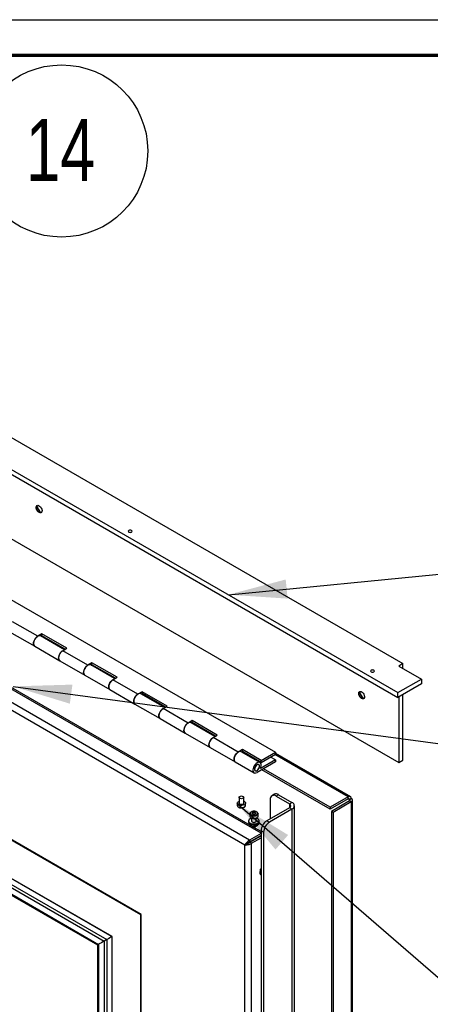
# Paper-space layout 'Sheet2' of a CAD drawing. Header units: millimetres. Extents: x 7 to 291, y 7 to 204.
# Tile 5 of 7: x 112 to 135, y 148 to 204. Entities that reach past the tile are written whole.
import ezdxf

# ---------------------------------------------------------------- set-up
doc = ezdxf.new("R2010")
doc.units = ezdxf.units.MM
for name, color, linetype in [('BORDERS', 7, 'Continuous'), ('DRAWING', 7, 'Continuous'), ('TEXT_SHEET_FORMAT', 7, 'Continuous')]:
    doc.layers.add(name, color=color, linetype=linetype)
doc.styles.add('SLDTEXTSTYLE1', font='TXT', dxfattribs={"width": 0.75})
doc.dimstyles.new('SLDDIMSTYLE0', dxfattribs={"dimtxt": 0.18, "dimasz": 3.302, "dimexe": 0, "dimexo": 0.0625, "dimgap": 0, "dimtad": 0, "dimtih": 1, "dimtoh": 1, "dimdec": 0, "dimrnd": 1e-09, "dimzin": 0, "dimdsep": 46, "dimtxsty": 'Standard', "dimsah": 1, "dimcen": 0.09, "dimadec": 0, "dimazin": 0, "dimtfac": 3.302, "dimtdec": 0, "dimtofl": 0, "dimtmove": 0, "dimatfit": 3, "dimfxl": 1, "dimfrac": 2, "dimtolj": 1, "dimtzin": 0, "dimarcsym": 0})

# ---------------------------------------------------------------- blocks, each defined once
blk = doc.blocks.new('SW_NOTE_0_10')
at = {"layer": 'DRAWING', "color": 0}
blk.add_circle((2.895, 3.902), 4.859, dxfattribs=at)
at = {"layer": 'DRAWING', "color": 0, "insert": (2.825, 5.713), "char_height": 3.5, "attachment_point": 2, "style": 'SLDTEXTSTYLE1'}
blk.add_mtext('14', dxfattribs=at)

psp = doc.layouts.new('Sheet2')

# ---------------------------------------------------------------- linework, layer by layer
at = {"color": 7, "linetype": 'Continuous', "lineweight": 25}
for p, q in [((89.887, 190.71), (133.02, 165.81)), ((92.715, 190.873), (133.303, 167.442)), ((89.887, 190.438), (133.02, 165.537)), ((83.679, 186.934), (126.106, 162.442)), ((92.479, 185.294), (133.067, 161.863)), ((124.651, 157.48), (84.221, 180.82)), ((124.377, 157.203), (84.119, 180.444)), ((73.706, 176.446), (116.438, 151.777)), ((73.859, 176.535), (116.592, 151.866)), ((74.302, 176.618), (116.885, 152.035)), ((116.887, 152.036), (74.31, 176.615)), ((118.505, 153.27), (78.2, 176.537)), ((118.529, 153.283), (78.224, 176.551)), ((73.706, 176.092), (116.132, 151.6)), ((73.859, 175.931), (116.069, 151.564)), ((112.694, 168.986), (111.28, 169.803)), ((111.113, 169.242), (112.527, 168.426)), ((112.93, 169.122), (112.694, 168.986)), ((114.206, 168.226), (112.861, 169.003)), ((112.886, 168.988), (112.93, 169.014)), ((114.344, 168.306), (112.93, 169.122)), ((112.93, 169.014), (112.93, 169.122)), ((114.25, 168.252), (112.93, 169.014)), ((112.527, 168.426), (113.942, 167.609)), ((114.108, 168.17), (114.344, 168.306)), ((115.522, 167.354), (114.108, 168.17)), ((113.942, 167.609), (115.356, 166.793)), ((115.758, 167.49), (115.522, 167.354)), ((117.034, 166.594), (115.689, 167.37)), ((115.714, 167.355), (115.758, 167.381)), ((117.172, 166.673), (115.758, 167.49)), ((115.758, 167.381), (115.758, 167.49)), ((117.078, 166.619), (115.758, 167.381)), ((133.303, 167.442), (133.067, 167.306)), ((133.067, 167.306), (134.34, 166.572)), ((133.303, 167.17), (133.303, 167.442)), ((115.356, 166.793), (116.77, 165.976)), ((116.937, 166.537), (117.172, 166.673)), ((118.351, 165.721), (116.937, 166.537)), ((133.02, 165.81), (134.34, 166.572)), ((134.34, 166.299), (133.02, 165.537)), ((134.34, 166.572), (134.34, 166.299)), ((124.696, 158.307), (111.173, 166.113)), ((116.77, 165.976), (118.184, 165.16)), ((118.587, 165.857), (118.351, 165.721)), ((119.863, 164.961), (118.518, 165.737)), ((118.543, 165.723), (118.587, 165.748)), ((120.001, 165.04), (118.587, 165.857)), ((118.587, 165.748), (118.587, 165.857)), ((119.907, 164.986), (118.587, 165.748)), ((133.02, 165.537), (133.02, 165.81)), ((133.303, 161.999), (133.303, 165.701)), ((118.184, 165.16), (119.598, 164.343)), ((119.765, 164.904), (120.001, 165.04)), ((133.067, 165.565), (133.067, 161.863)), ((121.179, 164.088), (119.765, 164.904)), ((119.598, 164.343), (121.013, 163.527)), ((121.415, 164.224), (121.179, 164.088)), ((122.691, 163.328), (121.346, 164.104)), ((121.371, 164.09), (121.415, 164.115)), ((122.829, 163.408), (121.415, 164.224)), ((121.415, 164.115), (121.415, 164.224)), ((122.735, 163.353), (121.415, 164.115)), ((121.013, 163.527), (122.427, 162.711)), ((122.594, 163.272), (122.829, 163.408)), ((124.008, 162.455), (122.594, 163.272)), ((122.427, 162.711), (123.841, 161.894)), ((124.243, 162.591), (124.008, 162.455)), ((125.235, 161.859), (124.174, 162.472)), ((124.2, 162.457), (124.243, 162.482)), ((125.304, 161.979), (124.243, 162.591)), ((124.243, 162.482), (124.243, 162.591)), ((125.304, 161.87), (124.243, 162.482)), ((125.304, 161.979), (126.106, 162.442)), ((125.304, 161.87), (126.106, 162.333)), ((126.106, 162.442), (126.106, 162.333)), ((130.333, 159.933), (126.106, 162.373)), ((123.841, 161.894), (124.902, 161.282)), ((126.106, 161.897), (125.068, 161.298)), ((126.106, 162.006), (125.257, 161.516)), ((125.304, 161.87), (125.304, 161.979)), ((126.106, 162.006), (125.823, 162.169)), ((126.106, 162.006), (126.106, 161.897)), ((133.067, 161.863), (133.303, 161.999)), ((129.203, 159.227), (125.342, 161.456)), ((129.203, 159.336), (125.436, 161.511)), ((126.052, 160.071), (125.911, 159.989)), ((126.286, 160.047), (126.144, 159.966)), ((126.286, 160.047), (127.04, 159.612)), ((123.955, 159.571), (123.955, 159.446)), ((124.055, 159.898), (124.055, 159.571)), ((124.321, 159.571), (124.321, 159.898)), ((124.421, 159.446), (124.421, 159.571)), ((125.814, 159.775), (125.814, 158.687)), ((126.144, 159.966), (126.899, 159.53)), ((126.899, 159.53), (127.04, 159.612)), ((130.216, 159.921), (129.203, 159.336)), ((130.216, 159.812), (129.203, 159.227)), ((130.287, 159.69), (129.273, 159.105)), ((130.381, 159.635), (129.368, 159.05)), ((130.216, 159.812), (130.216, 159.921)), ((130.287, 159.772), (130.381, 159.826)), ((130.381, 159.635), (130.287, 159.69)), ((130.381, 159.635), (130.381, 66.604)), ((130.449, 66.7), (130.449, 159.731)), ((124.662, 158.962), (124.662, 158.836)), ((124.662, 158.959), (124.662, 158.962)), ((124.88, 159.055), (124.788, 159.014)), ((124.788, 159.014), (124.804, 158.948)), ((124.88, 159.001), (124.8, 158.965)), ((124.804, 158.948), (124.911, 158.923)), ((124.987, 159.03), (124.88, 159.055)), ((124.88, 159.001), (124.88, 159.055)), ((124.987, 158.975), (124.88, 159.001)), ((124.911, 158.923), (125.002, 158.964)), ((125.002, 158.964), (124.987, 159.03)), ((124.987, 158.975), (124.987, 159.03)), ((124.991, 158.958), (124.987, 158.975)), ((125.129, 158.836), (125.129, 158.962)), ((125.129, 158.962), (125.129, 158.958)), ((126.899, 159.313), (125.626, 158.578)), ((127.04, 159.231), (125.767, 158.496)), ((127.04, 159.231), (126.899, 159.313)), ((127.04, 159.231), (127.04, 62.063)), ((127.177, 62.253), (127.177, 159.422)), ((129.203, 159.336), (129.203, 159.227)), ((129.273, 159.105), (129.273, 66.074)), ((129.368, 159.05), (129.273, 159.105)), ((129.368, 159.05), (129.368, 66.019)), ((124.595, 158.564), (124.595, 158.521)), ((124.661, 158.386), (124.679, 158.346)), ((124.705, 158.384), (124.705, 158.318)), ((124.762, 158.551), (124.757, 158.543)), ((124.762, 158.726), (124.762, 158.534)), ((125.029, 158.534), (125.029, 158.726)), ((125.034, 158.543), (125.029, 158.551)), ((125.156, 158.435), (125.156, 158.388)), ((125.195, 158.521), (125.195, 158.564)), ((125.626, 158.578), (125.767, 158.496)), ((125.296, 157.852), (124.651, 157.48)), ((124.772, 158.262), (124.727, 158.289)), ((124.8, 158.276), (124.87, 158.265)), ((125.296, 157.96), (124.844, 158.221)), ((124.965, 158.343), (124.965, 158.278)), ((125.035, 158.291), (125.086, 158.32)), ((125.437, 157.925), (125.296, 158.006)), ((125.296, 158.006), (125.296, 61.6)), ((125.437, 157.925), (125.437, 61.518)), ((125.296, 157.744), (124.651, 157.371)), ((125.296, 157.744), (124.651, 157.371)), ((124.651, 157.48), (124.651, 157.371)), ((124.745, 157.426), (124.651, 157.371)), ((124.651, 157.371), (124.651, 157.371)), ((124.659, 157.357), (125.296, 157.724)), ((124.754, 157.302), (124.659, 157.357)), ((125.296, 157.744), (124.745, 157.426)), ((124.754, 157.302), (125.296, 157.615)), ((124.754, 64.617), (124.754, 157.302)), ((124.377, 157.203), (124.471, 157.258)), ((124.377, 64.716), (124.377, 157.203)), ((125.242, 155.743), (125.242, 155.661)), ((118.505, 153.27), (118.529, 153.283)), ((118.505, 60.728), (118.505, 153.27)), ((118.529, 60.742), (118.529, 153.283)), ((116.592, 151.866), (116.438, 151.777)), ((116.438, 151.777), (116.438, 58.12)), ((116.592, 151.866), (116.592, 58.208)), ((116.885, 152.035), (116.885, 58.551)), ((116.887, 58.559), (116.887, 152.036)), ((116.069, 151.564), (116.069, 58.51)), ((116.132, 151.6), (116.132, 58.297))]:
    psp.add_line(p, q, dxfattribs=at)
at = {"color": 8, "linetype": 'Continuous', "lineweight": 25}
for p, q in [((125.296, 157.87), (84.881, 181.201)), ((130.216, 159.921), (126.072, 162.313)), ((126.899, 159.53), (126.899, 159.313)), ((130.216, 159.812), (130.287, 159.772)), ((130.287, 159.772), (130.287, 159.69))]:
    psp.add_line(p, q, dxfattribs=at)
at = {"color": 7, "linetype": 'Continuous', "lineweight": 25, "flags": 128}
for points in [[(112.773, 175.973), (112.72, 176.015), (112.672, 176.072), (112.635, 176.139), (112.613, 176.209), (112.609, 176.275), (112.622, 176.328), (112.652, 176.363), (112.695, 176.377), (112.746, 176.368), (112.801, 176.336), (112.852, 176.286), (112.895, 176.223), (112.924, 176.153), (112.938, 176.085), (112.933, 176.025), (112.911, 175.98), (112.875, 175.955), (112.827, 175.953), (112.773, 175.973)], [(112.901, 175.97), (112.863, 175.965), (112.811, 175.98), (112.756, 176.016), (112.707, 176.07), (112.667, 176.136), (112.641, 176.206), (112.632, 176.273)], [(117.989, 174.957), (117.954, 174.971), (117.912, 174.976), (117.87, 174.971), (117.834, 174.957), (117.81, 174.937), (117.802, 174.913), (117.81, 174.888), (117.834, 174.868), (117.87, 174.854), (117.912, 174.849), (117.954, 174.854), (117.989, 174.868), (118.013, 174.888), (118.022, 174.913), (118.013, 174.937), (117.989, 174.957)], [(112.861, 169.003), (112.829, 169.015), (112.773, 169.016), (112.711, 168.995), (112.648, 168.955), (112.589, 168.897), (112.537, 168.826), (112.496, 168.747), (112.469, 168.666), (112.458, 168.588), (112.465, 168.519), (112.487, 168.464), (112.524, 168.427), (112.527, 168.426)], [(112.527, 168.426), (112.496, 168.453), (112.469, 168.503), (112.458, 168.568), (112.465, 168.644), (112.487, 168.725), (112.524, 168.805), (112.574, 168.879), (112.632, 168.941), (112.694, 168.986)], [(113.942, 167.609), (113.91, 167.636), (113.883, 167.687), (113.873, 167.752), (113.879, 167.828), (113.901, 167.909), (113.939, 167.989), (113.988, 168.062), (114.046, 168.124), (114.108, 168.17)], [(114.108, 168.17), (114.062, 168.138), (114.003, 168.08), (113.951, 168.009), (113.91, 167.931), (113.883, 167.849), (113.873, 167.772), (113.879, 167.703), (113.901, 167.648), (113.939, 167.611), (113.942, 167.609)], [(115.689, 167.37), (115.657, 167.383), (115.601, 167.383), (115.539, 167.363), (115.477, 167.322), (115.417, 167.264), (115.365, 167.193), (115.324, 167.114), (115.298, 167.033), (115.287, 166.955), (115.293, 166.886), (115.316, 166.832), (115.353, 166.794), (115.356, 166.793)], [(115.356, 166.793), (115.324, 166.82), (115.298, 166.87), (115.287, 166.936), (115.293, 167.011), (115.316, 167.092), (115.353, 167.172), (115.402, 167.246), (115.46, 167.308), (115.522, 167.354)], [(131.66, 167.066), (131.624, 167.079), (131.582, 167.084), (131.54, 167.079), (131.505, 167.066), (131.481, 167.045), (131.472, 167.021), (131.481, 166.996), (131.505, 166.976), (131.54, 166.962), (131.582, 166.957), (131.624, 166.962), (131.66, 166.976), (131.684, 166.996), (131.692, 167.021), (131.684, 167.045), (131.66, 167.066)], [(116.77, 165.976), (116.738, 166.003), (116.712, 166.054), (116.701, 166.119), (116.707, 166.195), (116.73, 166.276), (116.767, 166.356), (116.816, 166.43), (116.874, 166.491), (116.937, 166.537)], [(116.937, 166.537), (116.891, 166.505), (116.831, 166.448), (116.779, 166.377), (116.738, 166.298), (116.712, 166.217), (116.701, 166.139), (116.707, 166.07), (116.73, 166.015), (116.767, 165.978), (116.77, 165.976)], [(118.518, 165.737), (118.485, 165.75), (118.429, 165.751), (118.368, 165.73), (118.305, 165.689), (118.245, 165.631), (118.193, 165.56), (118.153, 165.481), (118.126, 165.4), (118.115, 165.322), (118.122, 165.254), (118.144, 165.199), (118.181, 165.162), (118.184, 165.16)], [(118.184, 165.16), (118.153, 165.187), (118.126, 165.237), (118.115, 165.303), (118.122, 165.379), (118.144, 165.46), (118.181, 165.54), (118.231, 165.613), (118.289, 165.675), (118.351, 165.721)], [(130.97, 165.469), (130.916, 165.51), (130.868, 165.568), (130.831, 165.635), (130.81, 165.705), (130.805, 165.77), (130.818, 165.823), (130.848, 165.859), (130.891, 165.872), (130.942, 165.863), (130.997, 165.832), (131.048, 165.782), (131.091, 165.718), (131.121, 165.649), (131.134, 165.58), (131.13, 165.52), (131.108, 165.476), (131.071, 165.451), (131.023, 165.448), (130.97, 165.469)], [(131.097, 165.465), (131.059, 165.46), (131.007, 165.475), (130.953, 165.512), (130.903, 165.566), (130.863, 165.631), (130.837, 165.701), (130.828, 165.768)], [(119.598, 164.343), (119.567, 164.37), (119.54, 164.421), (119.53, 164.486), (119.536, 164.562), (119.558, 164.643), (119.595, 164.723), (119.645, 164.797), (119.703, 164.859), (119.765, 164.904)], [(119.765, 164.904), (119.719, 164.873), (119.66, 164.815), (119.608, 164.744), (119.567, 164.665), (119.54, 164.584), (119.53, 164.506), (119.536, 164.437), (119.558, 164.382), (119.595, 164.345), (119.598, 164.343)], [(121.346, 164.104), (121.314, 164.117), (121.258, 164.118), (121.196, 164.097), (121.133, 164.056), (121.074, 163.998), (121.022, 163.927), (120.981, 163.849), (120.954, 163.767), (120.944, 163.69), (120.95, 163.621), (120.972, 163.566), (121.01, 163.529), (121.013, 163.527)], [(121.013, 163.527), (120.981, 163.554), (120.954, 163.605), (120.944, 163.67), (120.95, 163.746), (120.972, 163.827), (121.01, 163.907), (121.059, 163.98), (121.117, 164.042), (121.179, 164.088)], [(122.427, 162.711), (122.395, 162.738), (122.369, 162.788), (122.358, 162.854), (122.364, 162.929), (122.387, 163.01), (122.424, 163.09), (122.473, 163.164), (122.531, 163.226), (122.594, 163.272)], [(122.594, 163.272), (122.548, 163.24), (122.488, 163.182), (122.436, 163.111), (122.395, 163.032), (122.369, 162.951), (122.358, 162.873), (122.364, 162.804), (122.387, 162.75), (122.424, 162.712), (122.427, 162.711)], [(124.174, 162.472), (124.142, 162.484), (124.086, 162.485), (124.025, 162.464), (123.962, 162.423), (123.902, 162.366), (123.85, 162.295), (123.81, 162.216), (123.783, 162.135), (123.772, 162.057), (123.778, 161.988), (123.801, 161.933), (123.838, 161.896), (123.841, 161.894)], [(123.841, 161.894), (123.81, 161.921), (123.783, 161.972), (123.772, 162.037), (123.778, 162.113), (123.801, 162.194), (123.838, 162.274), (123.887, 162.348), (123.945, 162.409), (124.008, 162.455)], [(125.257, 161.516), (125.288, 161.597), (125.303, 161.677), (125.301, 161.748), (125.283, 161.807), (125.249, 161.85), (125.203, 161.872), (125.147, 161.873), (125.085, 161.852), (125.023, 161.811), (124.963, 161.753), (124.911, 161.682), (124.87, 161.603), (124.844, 161.522), (124.833, 161.444), (124.839, 161.376), (124.862, 161.321), (124.899, 161.284), (124.948, 161.267), (125.006, 161.272), (125.068, 161.298)], [(124.927, 161.489), (124.936, 161.438), (124.96, 161.403), (124.998, 161.388), (125.044, 161.396), (125.093, 161.424), (125.139, 161.47), (125.177, 161.528), (125.201, 161.592), (125.21, 161.652), (125.201, 161.703), (125.177, 161.738), (125.139, 161.753), (125.093, 161.746), (125.044, 161.717), (124.998, 161.671), (124.96, 161.613), (124.936, 161.55), (124.927, 161.489)], [(125.068, 161.407), (125.117, 161.445), (125.159, 161.498), (125.191, 161.56), (125.208, 161.623), (125.208, 161.679), (125.191, 161.723), (125.159, 161.748), (125.117, 161.752), (125.068, 161.734), (125.02, 161.696), (124.978, 161.643), (124.946, 161.582), (124.929, 161.519), (124.929, 161.462), (124.946, 161.418), (124.978, 161.393), (125.02, 161.389), (125.068, 161.407)], [(124.353, 159.476), (124.29, 159.45), (124.217, 159.438), (124.14, 159.439), (124.069, 159.455), (124.01, 159.484), (123.971, 159.522), (123.955, 159.566), (123.964, 159.61), (123.998, 159.649), (124.052, 159.681), (124.055, 159.682)], [(124.282, 159.843), (124.239, 159.827), (124.188, 159.821), (124.137, 159.827), (124.094, 159.843), (124.065, 159.868), (124.055, 159.898), (124.065, 159.927), (124.094, 159.952), (124.137, 159.969), (124.188, 159.975), (124.239, 159.969), (124.282, 159.952), (124.311, 159.927), (124.321, 159.898), (124.311, 159.868), (124.282, 159.843)], [(124.282, 159.517), (124.239, 159.5), (124.188, 159.494), (124.137, 159.5), (124.094, 159.517), (124.065, 159.542), (124.055, 159.571)], [(124.321, 159.571), (124.311, 159.542), (124.282, 159.517)], [(124.321, 159.682), (124.339, 159.674), (124.388, 159.64), (124.416, 159.599), (124.42, 159.555), (124.398, 159.512), (124.353, 159.476)], [(124.82, 158.882), (124.887, 158.874), (124.956, 158.879), (125.018, 158.898), (125.064, 158.927), (125.091, 158.964), (125.093, 159.004), (125.072, 159.043), (125.03, 159.074), (124.971, 159.096), (124.903, 159.104), (124.834, 159.099), (124.773, 159.08), (124.726, 159.051), (124.7, 159.013), (124.697, 158.973), (124.718, 158.935), (124.761, 158.903), (124.82, 158.882)], [(124.595, 158.521), (124.596, 158.508), (124.614, 158.46), (124.655, 158.417), (124.716, 158.382), (124.79, 158.358), (124.874, 158.348), (124.959, 158.352), (125.039, 158.369), (125.107, 158.398), (125.159, 158.438), (125.188, 158.484), (125.195, 158.521)], [(124.683, 158.687), (124.632, 158.647), (124.602, 158.601), (124.596, 158.552), (124.614, 158.504), (124.655, 158.461), (124.716, 158.426), (124.79, 158.402), (124.874, 158.392), (124.959, 158.395), (125.039, 158.412), (125.107, 158.442), (125.159, 158.481), (125.188, 158.527), (125.195, 158.577), (125.176, 158.625), (125.135, 158.668), (125.075, 158.703), (125.029, 158.719)], [(124.662, 158.836), (124.662, 158.833), (124.677, 158.79), (124.715, 158.751), (124.773, 158.722), (124.844, 158.705), (124.92, 158.703), (124.994, 158.714), (125.058, 158.74), (125.103, 158.775), (125.126, 158.818), (125.129, 158.836)], [(124.762, 158.719), (124.752, 158.716), (124.683, 158.687)], [(124.762, 158.595), (124.752, 158.564), (124.763, 158.533), (124.794, 158.506), (124.84, 158.488), (124.895, 158.482), (124.95, 158.488), (124.997, 158.506), (125.028, 158.533), (125.039, 158.564), (125.029, 158.595)], [(124.762, 158.292), (124.762, 158.292), (124.772, 158.262), (124.801, 158.237), (124.845, 158.221), (124.896, 158.215), (124.947, 158.221), (124.99, 158.238), (125.019, 158.263), (125.029, 158.292)], [(125.296, 155.502), (125.275, 155.537), (125.25, 155.601), (125.242, 155.661), (125.25, 155.712), (125.275, 155.747), (125.296, 155.759)], [(116.887, 152.036), (116.886, 152.036), (116.885, 152.035)]]:
    psp.add_lwpolyline(points, dxfattribs=at)
at = {"color": 8, "linetype": 'Continuous', "lineweight": 25, "flags": 128}
for points in [[(123.955, 159.446), (123.96, 159.418), (123.988, 159.377), (124.037, 159.343), (124.103, 159.32), (124.178, 159.311), (124.255, 159.317), (124.324, 159.336), (124.378, 159.368), (124.412, 159.408), (124.421, 159.446)], [(125.129, 158.958), (125.118, 158.921), (125.083, 158.882), (125.028, 158.851), (124.958, 158.832), (124.882, 158.827), (124.807, 158.837)]]:
    psp.add_lwpolyline(points, dxfattribs=at)
at = {"color": 7, "linetype": 'Continuous', "lineweight": 25}
for centre, radius, start, end in [((112.749, 176.285), 0.117, 132.6413, 186.2226), ((113.507, 176.588), 0.884, 195.1961, 224.7985), ((130.945, 165.781), 0.117, 132.6461, 186.222), ((131.704, 166.083), 0.884, 195.1961, 224.7985), ((126.149, 159.857), 0.235, 54.3824, 114.3071), ((126.016, 159.808), 0.204, 50.7967, 189.214), ((126.857, 159.422), 0.116, 290.7834, 69.2166), ((126.968, 159.422), 0.204, 290.7834, 69.2166), ((130.28, 159.842), 0.102, 350.786, 129.2033), ((130.244, 159.779), 0.0437, 350.786, 129.2033), ((130.271, 159.731), 0.0437, 290.7834, 69.2166), ((130.345, 159.731), 0.102, 290.7834, 69.2166), ((126.012, 157.974), 0.717, 122.6055, 177.3945), ((126.154, 157.892), 0.717, 122.6055, 177.3945), ((125.393, 155.758), 0.152, 129.6652, 185.7593)]:
    psp.add_arc(centre, radius, start, end, dxfattribs=at)
at = {"color": 8, "linetype": 'Continuous', "lineweight": 25}
psp.add_arc((124.815, 158.994), 0.157, 192.8393, 267.0702, dxfattribs=at)
at = {"color": 7, "linetype": 'Continuous', "lineweight": 25}
for centre, major_axis, ratio, start_param, end_param in [((124.565, 157.312), (0.2, 0.192), 0.291984, 0.869722, 2.440518), ((124.565, 157.312), (0.266, 0.077), 0.291859, 3.842629, 5.413426), ((124.565, 157.312), (0.128, 0.08), 0.040012, 0.806417, 2.377213), ((124.565, 157.312), (0.133, 0.07), 0.039871, 3.905965, 5.476761), ((116.285, 151.689), (0.217, 0.125), 0.00007, 0.785358, 2.356154), ((115.649, 151.321), (1.333, 0.77), 0.00007, 0.383789, 0.785358), ((116.285, 151.689), (0.217, 0.125), 0.00007, 2.356154, 3.141633)]:
    psp.add_ellipse(centre, major_axis=major_axis, ratio=ratio, start_param=start_param, end_param=end_param, dxfattribs=at)
for points, knots in [([(123.957, 159.449), (123.957, 159.436), (123.957, 159.409), (123.982, 159.371), (124.023, 159.337), (124.079, 159.311), (124.146, 159.297), (124.217, 159.296), (124.285, 159.308), (124.346, 159.332), (124.391, 159.367), (124.417, 159.406), (124.419, 159.434), (124.42, 159.446)], [0, 0, 0, 0, 0.070325, 0.15773, 0.248404, 0.34506, 0.443549, 0.541859, 0.640484, 0.740083, 0.841552, 0.929306, 1, 1, 1, 1]), ([(125.127, 158.957), (125.128, 158.959), (125.132, 158.977), (125.119, 159.01), (125.09, 159.049), (125.044, 159.08), (124.984, 159.102), (124.915, 159.112), (124.844, 159.109), (124.777, 159.093), (124.72, 159.065), (124.681, 159.027), (124.662, 158.989), (124.664, 158.966), (124.665, 158.958)], [0, 0, 0, 0, 0.014285, 0.102277, 0.188926, 0.280786, 0.377552, 0.474953, 0.572249, 0.670064, 0.76914, 0.870186, 0.95512, 1, 1, 1, 1]), ([(124.661, 158.386), (124.66, 158.388), (124.656, 158.396), (124.65, 158.41), (124.644, 158.424), (124.642, 158.433), (124.642, 158.434)], [0, 0, 0, 0, 0.143483, 0.53734, 0.971416, 1, 1, 1, 1]), ([(125.156, 158.388), (125.155, 158.387), (125.155, 158.383), (125.153, 158.377), (125.148, 158.368), (125.134, 158.352), (125.112, 158.336), (125.094, 158.325), (125.086, 158.32)], [0, 0, 0, 0, 0.044572, 0.095582, 0.177878, 0.317214, 0.679024, 1, 1, 1, 1]), ([(124.705, 158.318), (124.705, 158.317), (124.705, 158.314), (124.704, 158.311), (124.702, 158.309), (124.696, 158.313), (124.688, 158.328), (124.681, 158.341), (124.679, 158.346)], [0, 0, 0, 0, 0.052856, 0.105578, 0.193514, 0.346604, 0.773519, 1, 1, 1, 1]), ([(124.7, 158.312), (124.707, 158.306), (124.715, 158.3), (124.726, 158.295), (124.728, 158.295)], [0, 0, 0, 0, 0.879686, 1, 1, 1, 1]), ([(124.8, 158.276), (124.797, 158.277), (124.784, 158.279), (124.761, 158.283), (124.737, 158.29), (124.72, 158.298), (124.712, 158.304), (124.707, 158.311), (124.705, 158.315), (124.705, 158.318), (124.705, 158.318)], [0, 0, 0, 0, 0.0951751, 0.3564285, 0.64436, 0.7505138, 0.8572781, 0.9198929, 0.9830438, 1, 1, 1, 1]), ([(124.965, 158.278), (124.965, 158.276), (124.964, 158.273), (124.961, 158.269), (124.953, 158.264), (124.931, 158.258), (124.901, 158.261), (124.878, 158.264), (124.87, 158.265)], [0, 0, 0, 0, 0.052856, 0.105578, 0.193514, 0.346604, 0.773519, 1, 1, 1, 1]), ([(124.93, 158.261), (124.947, 158.262), (124.967, 158.263), (124.985, 158.268), (124.987, 158.269)], [0, 0, 0, 0, 0.85935, 1, 1, 1, 1]), ([(125.035, 158.291), (125.028, 158.287), (125.014, 158.279), (124.994, 158.27), (124.979, 158.266), (124.969, 158.268), (124.966, 158.273), (124.965, 158.276), (124.965, 158.278), (124.965, 158.278)], [0, 0, 0, 0, 0.273747, 0.509749, 0.747375, 0.878411, 0.936573, 0.99516, 1, 1, 1, 1])]:
    psp.add_open_spline(points, degree=3, knots=knots, dxfattribs=at)
at = {"layer": 'BORDERS', "lineweight": 70}
psp.add_line((8.57, 201.784), (288.57, 201.784), dxfattribs=at)
at = {"layer": 'TEXT_SHEET_FORMAT'}
psp.add_line((6.57, 203.784), (290.57, 203.784), dxfattribs=at)

# ---------------------------------------------------------------- block references
at = {"layer": 'DRAWING', "color": 7}
psp.add_blockref('SW_NOTE_0_10', (111.15, 192.472), dxfattribs=at)

# ---------------------------------------------------------------- leaders
for points in [[(123.454, 171.332), (151.466, 174.055)], [(111.309, 166.159), (151.487, 160.766)], [(123.97, 159.522), (152.628, 134.727)]]:
    psp.add_leader(points, dimstyle='SLDDIMSTYLE0', dxfattribs=at)

doc.saveas('drawing.dxf')
